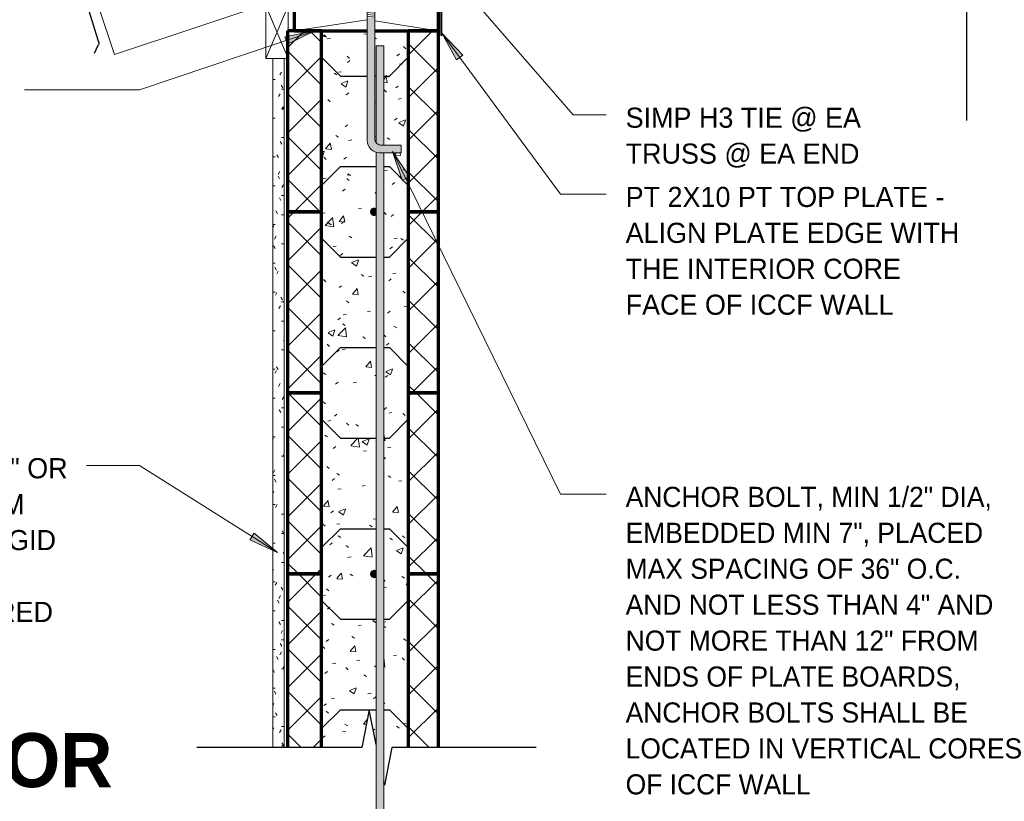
# Model space of a CAD drawing. Header units: inches. Extents: x 185 to 1318, y -45 to 298.
# Tile 17 of 23: x 941 to 1006, y 86 to 138. Entities that reach past the tile are written whole.
import ezdxf

# ---------------------------------------------------------------- set-up
doc = ezdxf.new("R2010")
doc.units = ezdxf.units.IN
doc.header["$MEASUREMENT"] = 0
for name, color, linetype, lineweight in [('A-ANNO-TEXT', 2, 'Continuous', 9), ('A-DETL', 5, 'Continuous', 9), ('A-DETL-GENF', 3, 'Continuous', 9), ('A-DETL-HLIN', 3, 'Continuous', 70), ('A-DETL-LLIN', 3, 'Continuous', 9), ('A-DETL-MLIN', 3, 'Continuous', 30)]:
    doc.layers.add(name, color=color, linetype=linetype, lineweight=lineweight)
pattern_1 = [(50, (921.586, 0), (4.59071, -0.40187), [0.48, -5.28]), (355, (921.586, 0), (-0.88784, 4.8137), [0.384, -4.224]), (100.451, (921.969, -0.033), (3.70197, 4.41272), [0.408, -4.487]), (46.184, (921.586, 1.28), (6.83066, -1.05904), [0.72, -7.92]), (96.636, (922.155, 1.192), (5.98166, 6.234), [0.612, -6.731]), (351.184, (921.586, 1.28), (5.98208, 6.23382), [0.576, -6.336]), (21, (922.226, 0.96), (3.82029, -2.5771), [0.48, -5.28]), (326, (922.226, 0.96), (1.5572, 4.64059), [0.384, -4.224]), (71.451, (922.545, 0.745), (5.37715, 2.0647), [0.408, -4.487]), (37.5, (921.586, 0), (0.077972, 2.130786), [0.211, -3.962, 0.211, -4.077, -4.24]), (37.5, (921.586, 0), (0.077972, 2.130786), [-8.461, 0.211, -4.029]), (7.5, (921.586, 0), (1.683907, 2.52439), [0.211, -2.234, 0.211, -3.866, -1.616]), (7.5, (921.586, 0), (1.683907, 2.52439), [-6.522, 0.211, -1.405]), (327.5, (920.159, 0), (3.416527, -0.144297), [0.211, -1.389, 0.211, -4.781, -6.624]), (327.5, (920.159, 0), (3.416527, -0.144297), [-6.592, 0.211, -6.413]), (317.5, (919.519, 0), (3.732463, 0.640715), [0.211, -1.869, 0.211, -3.104, -4.704]), (317.5, (919.519, 0), (3.732463, 0.640715), [-5.395, 0.211, -4.493])]
pattern_2 = [(45, (921.586, 0), (-1.414214, 1.414214), []), (135, (921.586, 0), (-1.414214, -1.414214), [])]

# ---------------------------------------------------------------- blocks, each defined once
blk = doc.blocks.new('Break Line1 - B_OF_SHINGLE1')
at = {"layer": 'A-DETL-GENF', "lineweight": 30}
for p, q in [((-1, 0), (-0.5, 2.5)), ((-0.5, 2.5), (-0.46, 2.3)), ((-10.566, 0), (-1, 0)), ((0.5, -2.5), (1, 0)), ((1, 0), (11.92, 0)), ((0.04, -0.2), (0.5, -2.5))]:
    blk.add_line(p, q, dxfattribs=at)
blk = doc.blocks.new('Reinf Bar Secti_OF_SHINGLE2')
at = {"layer": 'A-DETL-GENF'}
h = blk.add_hatch(color=256, dxfattribs=at)
edge = h.paths.add_edge_path(flags=0)
edge.add_spline(control_points=[(-0.25, 0), (-0.249, -0.018), (-0.246, -0.044), (-0.237, -0.078), (-0.224, -0.11), (-0.201, -0.147), (-0.169, -0.183), (-0.133, -0.209), (-0.099, -0.227), (-0.062, -0.239), (-0.023, -0.245), (0.015, -0.246), (0.066, -0.238), (0.103, -0.223), (0.125, -0.21)], knot_values=[0, 0, 0, 0, 0.053673, 0.079506, 0.105013, 0.157234, 0.209323, 0.248138, 0.287527, 0.325857, 0.364892, 0.403876, 0.441621, 0.519309, 0.519309, 0.519309, 0.519309], degree=3, periodic=0)
edge.add_line((0.125, -0.21), (0.125, 0.21))
edge.add_spline(control_points=[(0.125, 0.21), (0.11, 0.219), (0.079, 0.234), (0.028, 0.246), (-0.024, 0.246), (-0.07, 0.238), (-0.111, 0.221), (-0.144, 0.202), (-0.175, 0.177), (-0.201, 0.147), (-0.222, 0.114), (-0.237, 0.078), (-0.247, 0.04), (-0.25, 0.014), (-0.25, 0)], knot_values=[0, 0, 0, 0, 0.05252, 0.102919, 0.154517, 0.20621, 0.244917, 0.284327, 0.322816, 0.362175, 0.401606, 0.439929, 0.478868, 0.519457, 0.519457, 0.519457, 0.519457], degree=3, periodic=0)
for points in [[(0.128, 0.215), (0.028, 0.248), (-0.076, 0.238), (-0.166, 0.187), (-0.228, 0.102), (-0.25, 0)], [(-0.25, 0), (-0.228, -0.102), (-0.166, -0.187), (-0.076, -0.238), (0.028, -0.248), (0.128, -0.215)]]:
    blk.add_lwpolyline(points, dxfattribs=at)
blk = doc.blocks.new('Dimension Lumbe_OF_SHINGLE0')
at = {"layer": 'A-DETL-GENF'}
for p, q in [((1.5, 0), (0, -3.5)), ((0, 0), (1.5, -3.5)), ((0, -3.5), (0, 0)), ((0, 0), (1.5, 0)), ((1.5, 0), (1.5, -3.5)), ((1.5, -3.5), (0, -3.5))]:
    blk.add_line(p, q, dxfattribs=at)
blk = doc.blocks.new('Break Line4 - B_OF_SHINGLE0')
at = {"layer": 'A-DETL-GENF', "lineweight": 30}
for p, q in [((-1, 0), (-0.5, 2.5)), ((-0.5, 2.5), (0.5, -2.5)), ((-19.155, 0), (-1, 0)), ((0.5, -2.5), (1, 0)), ((1, 0), (18.377, 0))]:
    blk.add_line(p, q, dxfattribs=at)
blk = doc.blocks.new('Reinf Bar Eleva_OF_SHINGLE0')
at = {"layer": 'A-DETL-GENF'}
h = blk.add_hatch(color=256, dxfattribs=at)
edge = h.paths.add_edge_path(flags=0)
edge.add_line((0, 0), (0, -0.5))
edge.add_line((0, -0.5), (6.415, -0.5))
edge.add_spline(control_points=[(6.415, -0.5), (6.442, -0.48), (6.492, -0.434), (6.548, -0.349), (6.584, -0.254), (6.593, -0.186), (6.594, -0.152)], knot_values=[0, 0, 0, 0, 0.100687, 0.201537, 0.30266, 0.404161, 0.404161, 0.404161, 0.404161], degree=3, periodic=0)
edge.add_line((6.594, -0.152), (6.594, 0))
edge.add_line((6.594, 0), (0, 0))
h = blk.add_hatch(color=256, dxfattribs=at)
edge = h.paths.add_edge_path(flags=0)
edge.add_line((129, -0.5), (129, 0))
edge.add_line((129, 0), (7.094, 0))
edge.add_line((7.094, 0), (7.094, -0.277))
edge.add_spline(control_points=[(7.094, -0.277), (7.089, -0.314), (7.08, -0.389), (7.067, -0.463), (7.061, -0.5)], knot_values=[0, 0, 0, 0, 0.112898, 0.225386, 0.225386, 0.225386, 0.225386], degree=3, periodic=0)
edge.add_line((7.061, -0.5), (129, -0.5))
for p, q in [((6.594, 0), (0, 0)), ((0, 0), (0, -0.5)), ((0, -0.5), (6.415, -0.5)), ((7.061, -0.5), (129, -0.5)), ((129, 0), (7.094, 0))]:
    blk.add_line(p, q, dxfattribs=at)
blk = doc.blocks.new('Anchor Bolt8 - _OF_SHINGLE0')
at = {"layer": 'A-DETL-GENF'}
for p, q in [((-2, 7.25), (-0.562, 7.25)), ((-2, 7.25), (-2, 6.75)), ((-2, 6.75), (-0.688, 6.75)), ((-0.25, -2.5), (-0.25, 6.312)), ((0.25, -2.5), (0.25, 6.438)), ((-0.25, -1.75), (0.25, -1.805)), ((-0.25, -1.875), (0.25, -1.93)), ((-0.937, -2.5), (0.937, -2.5)), ((-0.937, -2.5), (-0.937, -2.625)), ((-0.25, -2), (0.25, -2.055)), ((-0.25, -2.125), (0.25, -2.18)), ((-0.25, -2.25), (0.25, -2.305)), ((-0.25, -2.375), (0.25, -2.432)), ((0.937, -2.5), (0.937, -2.625)), ((-0.937, -2.625), (0.937, -2.625)), ((-0.656, -2.625), (-0.656, -3.25)), ((-0.656, -3.25), (0.656, -3.25)), ((-0.312, -2.625), (-0.312, -3.25)), ((-0.25, -3.25), (-0.25, -4.125)), ((-0.125, -3.25), (0.25, -3.288)), ((0.25, -3.25), (0.25, -4.18)), ((0.313, -2.625), (0.313, -3.25)), ((0.656, -2.625), (0.656, -3.25)), ((-0.25, -3.375), (0.25, -3.43)), ((-0.25, -3.5), (0.25, -3.555)), ((-0.25, -3.625), (0.25, -3.68)), ((-0.25, -3.75), (0.25, -3.805)), ((-0.25, -3.875), (0.25, -3.929)), ((-0.25, -4), (0.25, -4.055)), ((-0.25, -4.125), (0.25, -4.18))]:
    blk.add_line(p, q, dxfattribs=at)
for centre, radius in [((-0.562, 6.438), 0.812), ((-0.688, 6.312), 0.438)]:
    blk.add_arc(centre, radius, 360, 90, dxfattribs=at)

msp = doc.modelspace()

# ---------------------------------------------------------------- hatches: boundary and pattern name
at = {"layer": 'A-ANNO-TEXT'}
for points in [[(958.29267432, 136.59890537), (958.46022964, 136.09966265), (960.27251445, 136.98563855)], [(969.65574509, 135.06593971), (970.0793415, 135.37880416), (968.67932256, 136.83113901)], [(966.07123339, 127.08726992), (966.54414364, 127.31894637), (965.42780984, 128.99916313)], [(956.24573686, 103.70601703), (955.96394968, 103.26114169), (957.79442512, 102.41338631)]]:
    msp.add_hatch(color=7, dxfattribs=at).paths.add_polyline_path(points, flags=0)
at = {"layer": 'A-DETL-GENF'}
h = msp.add_hatch(color=7, dxfattribs=at)
edge = h.paths.add_edge_path(flags=0)
edge.add_line((964.56262294, 128.90600197), (966.00012294, 128.90600197))
edge.add_line((966.00012294, 128.90600197), (966.00012294, 129.40600197))
edge.add_line((966.00012294, 129.40600197), (964.68762294, 129.40600197))
edge.add_arc((964.68762294, 129.84350197), 0.4375, 180, 270, ccw=False)
edge.add_line((964.25012294, 129.84350197), (964.25012294, 137.85466959))
edge.add_line((964.25012294, 137.85466959), (963.75012294, 137.85466959))
edge.add_line((963.75012294, 137.85466959), (963.75012294, 129.71850197))
edge.add_arc((964.56262294, 129.71850197), 0.8125, 180, 270)
h = msp.add_hatch(dxfattribs=at)
h.set_pattern_fill('FP6_17', style=0, pattern_type=2)
h.set_pattern_definition(pattern_2)
h.paths.add_polyline_path([(958.46468342, 136.99975197), (958.46468342, 124.99975197), (960.7221347, 124.99975197), (960.7221347, 136.99975197)], flags=0)
h = msp.add_hatch(dxfattribs=at)
h.set_pattern_fill('FP6_16', style=0, pattern_type=2)
h.set_pattern_definition(pattern_1)
edge = h.paths.add_edge_path(flags=0)
edge.add_line((960.7221347, 136.99975197), (960.7221347, 124.99975197))
edge.add_line((960.7221347, 124.99975197), (963.96468342, 124.99975197))
edge.add_spline(control_points=[(963.96468342, 124.99975197), (963.96527427, 125.01763311), (963.96846192, 125.0441626), (963.97798254, 125.07789783), (963.99078682, 125.11002953), (964.01354299, 125.14721525), (964.04594032, 125.18272153), (964.08119763, 125.20840729), (964.11572853, 125.22649608), (964.15275436, 125.23905993), (964.19121099, 125.24516538), (964.22994818, 125.24574507), (964.28104767, 125.23813215), (964.31728853, 125.22307991), (964.33968342, 125.21007723)], knot_values=[0, 0, 0, 0, 0.053672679, 0.0795064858, 0.1050131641, 0.1572343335, 0.2093225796, 0.2481380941, 0.2875274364, 0.3258568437, 0.3648922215, 0.403875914, 0.4416212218, 0.5193090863, 0.5193090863, 0.5193090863, 0.5193090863], degree=3, periodic=0)
edge.add_line((964.33968342, 125.21007723), (964.33968342, 128.93892665))
edge.add_spline(control_points=[(964.33968342, 128.93892665), (964.27274818, 128.95825835), (964.1429182, 129.01360876), (963.99034475, 129.13343244), (963.88005757, 129.26990867), (963.80637612, 129.40958471), (963.76054313, 129.56084563), (963.75043579, 129.66591462), (963.75012294, 129.71850197)], knot_values=[0, 0, 0, 0, 0.2090128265, 0.4181105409, 0.5753966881, 0.7322873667, 0.8889068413, 1.0466717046, 1.0466717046, 1.0466717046, 1.0466717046], degree=3, periodic=0)
edge.add_line((963.75012294, 129.71850197), (963.75012294, 136.99975197))
edge.add_line((963.75012294, 136.99975197), (960.7221347, 136.99975197))
h = msp.add_hatch(dxfattribs=at)
h.set_pattern_fill('FP6_16', style=0, pattern_type=2)
h.set_pattern_definition(pattern_1)
edge = h.paths.add_edge_path(flags=0)
edge.add_line((966.46468342, 124.99975197), (966.46468342, 136.99975197))
edge.add_line((966.46468342, 136.99975197), (964.25012294, 136.99975197))
edge.add_line((964.25012294, 136.99975197), (964.25012294, 129.84350197))
edge.add_spline(control_points=[(964.25012294, 129.84350197), (964.25113052, 129.81248988), (964.25912967, 129.75064063), (964.28967606, 129.66255111), (964.32143002, 129.60918681), (964.33968342, 129.5844216)], knot_values=[0, 0, 0, 0, 0.0930853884, 0.1856126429, 0.2779084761, 0.2779084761, 0.2779084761, 0.2779084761], degree=3, periodic=0)
edge.add_line((964.33968342, 129.5844216), (964.33968342, 135.99975197))
edge.add_line((964.33968342, 135.99975197), (964.83968342, 135.99975197))
edge.add_line((964.83968342, 135.99975197), (964.83968342, 129.40600197))
edge.add_line((964.83968342, 129.40600197), (966.00012294, 129.40600197))
edge.add_line((966.00012294, 129.40600197), (966.00012294, 128.90600197))
edge.add_line((966.00012294, 128.90600197), (964.83968342, 128.90600197))
edge.add_line((964.83968342, 128.90600197), (964.83968342, 124.99975197))
edge.add_line((964.83968342, 124.99975197), (966.46468342, 124.99975197))
h = msp.add_hatch(dxfattribs=at)
h.set_pattern_fill('FP6_17', style=0, pattern_type=2)
h.set_pattern_definition(pattern_2)
h.paths.add_polyline_path([(968.46468342, 136.99975197), (966.46468342, 136.99975197), (966.46468342, 124.99975197), (968.46468342, 124.99975197)], flags=0)
h = msp.add_hatch(dxfattribs=at)
h.set_pattern_fill('FP6_18', style=0, pattern_type=2)
h.set_pattern_definition([(0, (921.586, 0), (2.56, 0.64), [0.211, -1.709, 0.211, -1.709, -10.24]), (0, (921.586, 0), (2.56, 0.64), [-3.84, 0.211, -3.629, 0.211, -1.709, -4.48]), (0, (921.586, 0), (2.56, 0.64), [-9.6, 0.211, -1.069, 0.211, -2.989]), (120, (922.546, 0.32), (-1.8342563, 1.897025), [0.211, -1.709, 0.211, -1.709, -10.24]), (120, (922.546, 0.32), (-1.8342563, 1.897025), [-3.84, 0.211, -3.629, 0.211, -1.709, -4.48]), (120, (922.546, 0.32), (-1.8342563, 1.897025), [-9.6, 0.211, -1.069, 0.211, -2.989]), (240, (922.866, 1.6), (-0.7257437, -2.537025), [0.211, -1.709, 0.211, -1.709, -10.24]), (240, (922.866, 1.6), (-0.7257437, -2.537025), [-3.84, 0.211, -3.629, 0.211, -1.709, -4.48]), (240, (922.866, 1.6), (-0.7257437, -2.537025), [-9.6, 0.211, -1.069, 0.211, -2.989])])
h.paths.add_polyline_path([(958.24593342, 135.15299171), (957.49593342, 135.15299171), (957.49593342, 89.49975197), (958.24593342, 89.49975197)], flags=0)
h = msp.add_hatch(dxfattribs=at)
h.set_pattern_fill('FP6_17', style=0, pattern_type=2)
h.set_pattern_definition(pattern_2)
h.paths.add_polyline_path([(958.46468342, 124.99975197), (958.46468342, 112.99975197), (960.7221347, 112.99975197), (960.7221347, 124.99975197)], flags=0)
h = msp.add_hatch(dxfattribs=at)
h.set_pattern_fill('FP6_16', style=0, pattern_type=2)
h.set_pattern_definition(pattern_1)
edge = h.paths.add_edge_path(flags=0)
edge.add_line((960.7221347, 124.99975197), (960.7221347, 112.99975197))
edge.add_line((960.7221347, 112.99975197), (964.33968342, 112.99975197))
edge.add_line((964.33968342, 112.99975197), (964.33968342, 124.78942672))
edge.add_spline(control_points=[(964.33968342, 124.78942672), (964.32454366, 124.78063643), (964.29325053, 124.76598134), (964.24272365, 124.75408624), (964.19114092, 124.75361914), (964.14422921, 124.76224165), (964.10393583, 124.77851354), (964.07025351, 124.79818944), (964.03989614, 124.82309976), (964.01413762, 124.85271035), (963.99286822, 124.88562629), (963.97739644, 124.92151231), (963.96774007, 124.95974435), (963.96513024, 124.98622966), (963.96468342, 124.99975197)], knot_values=[0, 0, 0, 0, 0.0525198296, 0.1029187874, 0.1545173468, 0.2062095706, 0.244917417, 0.2843272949, 0.3228161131, 0.362174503, 0.4016062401, 0.4399289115, 0.4788678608, 0.5194569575, 0.5194569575, 0.5194569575, 0.5194569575], degree=3, periodic=0)
edge.add_line((963.96468342, 124.99975197), (960.7221347, 124.99975197))
h = msp.add_hatch(dxfattribs=at)
h.set_pattern_fill('FP6_16', style=0, pattern_type=2)
h.set_pattern_definition(pattern_1)
h.paths.add_polyline_path([(966.46468342, 112.99975197), (966.46468342, 124.99975197), (964.83968342, 124.99975197), (964.83968342, 112.99975197)], flags=0)
h = msp.add_hatch(dxfattribs=at)
h.set_pattern_fill('FP6_17', style=0, pattern_type=2)
h.set_pattern_definition(pattern_2)
h.paths.add_polyline_path([(968.46468342, 124.99975197), (966.46468342, 124.99975197), (966.46468342, 112.99975197), (968.46468342, 112.99975197)], flags=0)
h = msp.add_hatch(dxfattribs=at)
h.set_pattern_fill('FP6_17', style=0, pattern_type=2)
h.set_pattern_definition(pattern_2)
h.paths.add_polyline_path([(958.46468342, 112.99975197), (958.46468342, 100.99975197), (960.7221347, 100.99975197), (960.7221347, 112.99975197)], flags=0)
h = msp.add_hatch(dxfattribs=at)
h.set_pattern_fill('FP6_16', style=0, pattern_type=2)
h.set_pattern_definition(pattern_1)
edge = h.paths.add_edge_path(flags=0)
edge.add_line((960.7221347, 112.99975197), (960.7221347, 100.99975197))
edge.add_line((960.7221347, 100.99975197), (963.96468342, 100.99975197))
edge.add_spline(control_points=[(963.96468342, 100.99975197), (963.96527427, 101.01763311), (963.96846192, 101.0441626), (963.97798254, 101.07789783), (963.99078682, 101.11002953), (964.01354299, 101.14721525), (964.04594032, 101.18272153), (964.08119763, 101.20840729), (964.11572853, 101.22649608), (964.15275436, 101.23905993), (964.19121099, 101.24516538), (964.22994818, 101.24574507), (964.28104767, 101.23813215), (964.31728853, 101.22307991), (964.33968342, 101.21007723)], knot_values=[0, 0, 0, 0, 0.053672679, 0.0795064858, 0.1050131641, 0.1572343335, 0.2093225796, 0.2481380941, 0.2875274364, 0.3258568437, 0.3648922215, 0.403875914, 0.4416212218, 0.5193090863, 0.5193090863, 0.5193090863, 0.5193090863], degree=3, periodic=0)
edge.add_line((964.33968342, 101.21007723), (964.33968342, 112.99975197))
edge.add_line((964.33968342, 112.99975197), (960.7221347, 112.99975197))
h = msp.add_hatch(dxfattribs=at)
h.set_pattern_fill('FP6_16', style=0, pattern_type=2)
h.set_pattern_definition(pattern_1)
h.paths.add_polyline_path([(966.46468342, 100.99975197), (966.46468342, 112.99975197), (964.83968342, 112.99975197), (964.83968342, 100.99975197)], flags=0)
h = msp.add_hatch(dxfattribs=at)
h.set_pattern_fill('FP6_17', style=0, pattern_type=2)
h.set_pattern_definition(pattern_2)
h.paths.add_polyline_path([(968.46468342, 112.99975197), (966.46468342, 112.99975197), (966.46468342, 100.99975197), (968.46468342, 100.99975197)], flags=0)
h = msp.add_hatch(dxfattribs=at)
h.set_pattern_fill('FP6_17', style=0, pattern_type=2)
h.set_pattern_definition(pattern_2)
h.paths.add_polyline_path([(960.7221347, 100.99975197), (958.46468342, 100.99975197), (958.46468342, 89.49975197), (960.7221347, 89.49975197)], flags=0)
h = msp.add_hatch(dxfattribs=at)
h.set_pattern_fill('FP6_16', style=0, pattern_type=2)
h.set_pattern_definition(pattern_1)
edge = h.paths.add_edge_path(flags=0)
edge.add_line((960.7221347, 89.49975197), (963.37960653, 89.49975197))
edge.add_line((963.37960653, 89.49975197), (963.87960653, 91.99975197))
edge.add_line((963.87960653, 91.99975197), (964.33968342, 89.69936755))
edge.add_line((964.33968342, 89.69936755), (964.33968342, 100.78942672))
edge.add_spline(control_points=[(964.33968342, 100.78942672), (964.32454366, 100.78063643), (964.29325053, 100.76598134), (964.24272365, 100.75408624), (964.19114092, 100.75361914), (964.14422921, 100.76224165), (964.10393583, 100.77851354), (964.07025351, 100.79818944), (964.03989614, 100.82309976), (964.01413762, 100.85271035), (963.99286822, 100.88562629), (963.97739644, 100.92151231), (963.96774007, 100.95974435), (963.96513024, 100.98622966), (963.96468342, 100.99975197)], knot_values=[0, 0, 0, 0, 0.0525198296, 0.1029187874, 0.1545173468, 0.2062095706, 0.244917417, 0.2843272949, 0.3228161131, 0.362174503, 0.4016062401, 0.4399289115, 0.4788678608, 0.5194569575, 0.5194569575, 0.5194569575, 0.5194569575], degree=3, periodic=0)
edge.add_line((963.96468342, 100.99975197), (960.7221347, 100.99975197))
edge.add_line((960.7221347, 100.99975197), (960.7221347, 89.49975197))
h = msp.add_hatch(dxfattribs=at)
h.set_pattern_fill('FP6_16', style=0, pattern_type=2)
h.set_pattern_definition(pattern_1)
h.paths.add_polyline_path([(965.37960653, 89.49975197), (966.46468342, 89.49975197), (966.46468342, 100.99975197), (964.83968342, 100.99975197), (964.83968342, 88.99975197), (965.27960653, 88.99975197)], flags=0)
h = msp.add_hatch(dxfattribs=at)
h.set_pattern_fill('FP6_17', style=0, pattern_type=2)
h.set_pattern_definition(pattern_2)
h.paths.add_polyline_path([(968.46468342, 100.99975197), (966.46468342, 100.99975197), (966.46468342, 89.49975197), (968.46468342, 89.49975197)], flags=0)
h = msp.add_hatch(dxfattribs=at)
h.set_pattern_fill('FP6_16', style=0, pattern_type=2)
h.set_pattern_definition(pattern_1)
h.paths.add_polyline_path([(964.8638037, 87.07876615), (964.89540937, 87.07876615), (965.27960653, 88.99975197), (964.83968342, 88.99975197), (964.83968342, 87.19936755)], flags=0)

# ---------------------------------------------------------------- linework, layer by layer
at = {"layer": 'A-ANNO-TEXT', "color": 7}
for p, q in [((970.00546441, 139.93210354), (977.39066675, 131.42502986)), ((960.27251445, 136.98563855), (948.66664094, 133.0904872)), ((960.27251445, 136.98563855), (958.29267432, 136.59890537)), ((958.29267432, 136.59890537), (958.46022964, 136.09966265)), ((958.46022964, 136.09966265), (960.27251445, 136.98563855)), ((970.0793415, 135.37880416), (968.67932256, 136.83113901)), ((968.67932256, 136.83113901), (969.65574509, 135.06593971)), ((968.67932256, 136.83113901), (976.55012107, 126.17463294)), ((969.65574509, 135.06593971), (970.0793415, 135.37880416)), ((943.8859424, 133.0904872), (941.04468923, 133.0904872)), ((948.66664094, 133.0904872), (943.8859424, 133.0904872)), ((977.39066675, 131.42502986), (979.5867444, 131.42502986)), ((966.54414364, 127.31894637), (965.42780984, 128.99916313)), ((965.42780984, 128.99916313), (966.07123339, 127.08726992)), ((965.42780984, 128.99916313), (976.55012107, 106.2957118)), ((966.07123339, 127.08726992), (966.54414364, 127.31894637)), ((976.55012107, 126.17463294), (979.5867444, 126.17463294)), ((947.0350707, 108.19498912), (945.13968923, 108.19498912)), ((948.66664094, 108.19498912), (947.0350707, 108.19498912)), ((957.79442512, 102.41338631), (948.66664094, 108.19498912)), ((976.55012107, 106.2957118), (979.5867444, 106.2957118)), ((956.24573686, 103.70601703), (955.96394968, 103.26114169)), ((955.96394968, 103.26114169), (957.79442512, 102.41338631)), ((957.79442512, 102.41338631), (956.24573686, 103.70601703))]:
    msp.add_line(p, q, dxfattribs=at)
at = {"layer": 'A-DETL', "lineweight": 30}
for p, q in [((945.04200877, 139.21091089), (945.9921342, 136.10289518)), ((945.92824916, 136.06187363), (945.64996263, 135.48325932))]:
    msp.add_line(p, q, dxfattribs=at)
at = {"layer": 'A-DETL'}
for p, q in [((957.49593342, 135.15299171), (957.49593342, 89.49975197)), ((958.24593342, 89.49975197), (958.24593342, 135.15299171))]:
    msp.add_line(p, q, dxfattribs=at)
at = {"layer": 'A-DETL-HLIN'}
for p, q in [((958.90218342, 138.49975197), (958.90218342, 136.99975197)), ((968.46468342, 136.99975197), (968.46468342, 138.49975197)), ((958.46468342, 136.99975197), (958.46468342, 124.99975197)), ((960.7221347, 136.99975197), (958.46468342, 136.99975197)), ((958.46468342, 136.99975197), (958.46468342, 124.99975197)), ((958.90218342, 136.99975197), (958.46468342, 136.99975197)), ((958.90218342, 136.99975197), (963.75012294, 136.99975197)), ((960.7221347, 124.99975197), (960.7221347, 136.99975197)), ((960.7221347, 124.99975197), (960.7221347, 136.99975197)), ((964.25012294, 136.99975197), (968.46468342, 136.99975197)), ((968.46468342, 136.99975197), (966.46468342, 136.99975197)), ((966.46468342, 136.99975197), (966.46468342, 124.99975197)), ((966.46468342, 136.99975197), (966.46468342, 124.99975197)), ((968.46468342, 124.99975197), (968.46468342, 136.99975197)), ((968.46468342, 124.99975197), (968.46468342, 136.99975197)), ((958.46468342, 124.99975197), (960.7221347, 124.99975197)), ((958.46468342, 124.99975197), (958.46468342, 112.99975197)), ((960.7221347, 124.99975197), (958.46468342, 124.99975197)), ((958.46468342, 124.99975197), (958.46468342, 112.99975197)), ((960.7221347, 124.99975197), (958.46468342, 124.99975197)), ((960.7221347, 112.99975197), (960.7221347, 124.99975197)), ((960.7221347, 112.99975197), (960.7221347, 124.99975197)), ((966.46468342, 124.99975197), (968.46468342, 124.99975197)), ((968.46468342, 124.99975197), (966.46468342, 124.99975197)), ((966.46468342, 124.99975197), (966.46468342, 112.99975197)), ((968.46468342, 124.99975197), (966.46468342, 124.99975197)), ((966.46468342, 124.99975197), (966.46468342, 112.99975197)), ((968.46468342, 112.99975197), (968.46468342, 124.99975197)), ((968.46468342, 112.99975197), (968.46468342, 124.99975197)), ((958.46468342, 112.99975197), (960.7221347, 112.99975197)), ((958.46468342, 112.99975197), (958.46468342, 100.99975197)), ((960.7221347, 112.99975197), (958.46468342, 112.99975197)), ((958.46468342, 112.99975197), (958.46468342, 100.99975197)), ((960.7221347, 112.99975197), (958.46468342, 112.99975197)), ((960.7221347, 100.99975197), (960.7221347, 112.99975197)), ((960.7221347, 100.99975197), (960.7221347, 112.99975197)), ((966.46468342, 112.99975197), (968.46468342, 112.99975197)), ((968.46468342, 112.99975197), (966.46468342, 112.99975197)), ((966.46468342, 112.99975197), (966.46468342, 100.99975197)), ((968.46468342, 112.99975197), (966.46468342, 112.99975197)), ((966.46468342, 112.99975197), (966.46468342, 100.99975197)), ((968.46468342, 100.99975197), (968.46468342, 112.99975197)), ((968.46468342, 100.99975197), (968.46468342, 112.99975197)), ((958.46468342, 100.99975197), (960.7221347, 100.99975197)), ((958.46468342, 100.99975197), (958.46468342, 89.49975197)), ((960.7221347, 100.99975197), (958.46468342, 100.99975197)), ((960.7221347, 89.49975197), (960.7221347, 100.99975197)), ((966.46468342, 100.99975197), (968.46468342, 100.99975197)), ((968.46468342, 100.99975197), (966.46468342, 100.99975197)), ((966.46468342, 100.99975197), (966.46468342, 89.49975197)), ((968.46468342, 89.49975197), (968.46468342, 100.99975197))]:
    msp.add_line(p, q, dxfattribs=at)
at = {"layer": 'A-DETL-LLIN'}
for p, q in [((1003.45449325, 154.23955666), (947.00378401, 135.42265358)), ((968.63180309, 139.86306498), (968.63180309, 136.68725197)), ((947.00378401, 135.42265358), (945.89698683, 138.74304513)), ((963.75012294, 137.72930464), (958.90218342, 136.99975197)), ((964.25012294, 137.65534047), (968.40218342, 136.99975197)), ((968.68411293, 136.68725197), (968.68411293, 138.24975197)), ((968.68411293, 138.18725197), (968.68411293, 136.68725197)), ((958.45449325, 128.93725197), (958.45449325, 136.93725197)), ((968.45449325, 128.93725197), (968.45449325, 136.93725197)), ((968.63180309, 136.68725197), (968.68411293, 136.68725197))]:
    msp.add_line(p, q, dxfattribs=at)
at = {"layer": 'A-DETL-MLIN'}
for p, q in [((960.7221347, 135.24975197), (960.7221347, 136.99975197)), ((966.46468342, 135.24975197), (966.46468342, 136.99975197)), ((960.7221347, 135.24975197), (961.9721347, 133.99975197)), ((966.46468342, 135.24975197), (965.21468342, 133.99975197)), ((961.9721347, 133.99975197), (963.75012294, 133.99975197)), ((964.25012294, 133.99975197), (964.33968342, 133.99975197)), ((964.83968342, 133.99975197), (965.21468342, 133.99975197)), ((960.7221347, 126.74975197), (961.9721347, 127.99975197)), ((961.9721347, 127.99975197), (964.33968342, 127.99975197)), ((964.83968342, 127.99975197), (965.21468342, 127.99975197)), ((966.46468342, 126.74975197), (965.21468342, 127.99975197)), ((960.7221347, 126.74975197), (960.7221347, 124.99975197)), ((966.46468342, 126.74975197), (966.46468342, 124.99975197)), ((960.7221347, 123.24975197), (960.7221347, 124.99975197)), ((966.46468342, 123.24975197), (966.46468342, 124.99975197)), ((960.7221347, 123.24975197), (961.9721347, 121.99975197)), ((966.46468342, 123.24975197), (965.21468342, 121.99975197)), ((961.9721347, 121.99975197), (964.33968342, 121.99975197)), ((964.83968342, 121.99975197), (965.21468342, 121.99975197)), ((960.7221347, 114.74975197), (961.9721347, 115.99975197)), ((961.9721347, 115.99975197), (964.33968342, 115.99975197)), ((964.83968342, 115.99975197), (965.21468342, 115.99975197)), ((966.46468342, 114.74975197), (965.21468342, 115.99975197)), ((960.7221347, 114.74975197), (960.7221347, 112.99975197)), ((966.46468342, 114.74975197), (966.46468342, 112.99975197)), ((960.7221347, 111.24975197), (960.7221347, 112.99975197)), ((966.46468342, 111.24975197), (966.46468342, 112.99975197)), ((960.7221347, 111.24975197), (961.9721347, 109.99975197)), ((966.46468342, 111.24975197), (965.21468342, 109.99975197)), ((961.9721347, 109.99975197), (964.33968342, 109.99975197)), ((964.83968342, 109.99975197), (965.21468342, 109.99975197)), ((960.7221347, 102.74975197), (961.9721347, 103.99975197)), ((961.9721347, 103.99975197), (964.33968342, 103.99975197)), ((964.83968342, 103.99975197), (965.21468342, 103.99975197)), ((966.46468342, 102.74975197), (965.21468342, 103.99975197)), ((960.7221347, 102.74975197), (960.7221347, 100.99975197)), ((966.46468342, 102.74975197), (966.46468342, 100.99975197)), ((960.7221347, 99.24975197), (960.7221347, 100.99975197)), ((966.46468342, 99.24975197), (966.46468342, 100.99975197)), ((960.7221347, 99.24975197), (961.9721347, 97.99975197)), ((966.46468342, 99.24975197), (965.21468342, 97.99975197)), ((961.9721347, 97.99975197), (964.33968342, 97.99975197)), ((964.83968342, 97.99975197), (965.21468342, 97.99975197)), ((960.7221347, 90.74975197), (961.9721347, 91.99975197)), ((961.9721347, 91.99975197), (964.33968342, 91.99975197)), ((964.83968342, 91.99975197), (965.21468342, 91.99975197)), ((966.46468342, 90.74975197), (965.21468342, 91.99975197)), ((960.7221347, 90.74975197), (960.7221347, 89.49975197)), ((966.46468342, 90.74975197), (966.46468342, 89.49975197))]:
    msp.add_line(p, q, dxfattribs=at)

# ---------------------------------------------------------------- block references
at = {"layer": 'A-DETL-GENF'}
for name, p, rotation in [('Break Line4 - B_OF_SHINGLE0', (1003.45449325, 149.43725197), 269.9999999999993), ('Anchor Bolt8 - _OF_SHINGLE0', (964.00012294, 136.15600197), 180), ('Dimension Lumbe_OF_SHINGLE0', (958.51699325, 135.15299171), 180), ('Reinf Bar Eleva_OF_SHINGLE0', (964.83968342, 135.99975197), 269.9999999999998), ('Break Line1 - B_OF_SHINGLE1', (964.37960653, 89.49975197), 180)]:
    msp.add_blockref(name, p, dxfattribs=dict(at, rotation=rotation))
for p in [(964.21468342, 124.99975197), (964.21468342, 100.99975197)]:
    msp.add_blockref('Reinf Bar Secti_OF_SHINGLE2', p, dxfattribs=at)

# ---------------------------------------------------------------- texts
at = {"layer": 'A-ANNO-TEXT', "color": 7}
for s, insert, char_height, width, attachment_point, line_spacing_factor in [('\\fStylus BT|b0|i0|c0|p34|;SIMP H3 TIE @ EA\\PTRUSS @ EA END', (980.8667444, 131.9043801), 1.3341121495, 19.584, 1, 1.070803), ('\\fStylus BT|b0|i0|c0|p34|;PT 2X10 PT TOP PLATE -\\PALIGN PLATE EDGE WITH\\PTHE INTERIOR CORE\\PFACE OF ICCF WALL', (980.8667444, 126.65398318), 1.3341121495, 25.974, 1, 1.070803), ('\\fStylus BT|b0|i0|c0|p34|;"WESTERN 1 - KOTE" OR\\PEQ STUCCO SYSTEM\\P(UES-ER 382), NO RIGID\\PFOAM, LATH OR\\PSHEATHING REQUIRED', (922.60468923, 108.67433936), 1.3341121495, 25.974, 1, 1.070803), ('\\fStylus BT|b0|i0|c0|p34|;ANCHOR BOLT, MIN 1/2" DIA,\\PEMBEDDED MIN 7", PLACED\\PMAX SPACING OF 36" O.C.\\PAND NOT LESS THAN 4" AND\\PNOT MORE THAN 12" FROM\\PENDS OF PLATE BOARDS,\\PANCHOR BOLTS SHALL BE\\PLOCATED IN VERTICAL CORES\\POF ICCF WALL', (980.8667444, 106.77506204), 1.3341121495, 31.59, 1, 1.070803), ('\\fStylus BT|b1|i0|c0|p34|;EXTERIOR\\PSIDE', (934.62622081, 90.45246693), 3.5825545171, 27.216, 2, 1.063354)]:
    msp.add_mtext(s, dxfattribs=dict(at, insert=insert, char_height=char_height, width=width, attachment_point=attachment_point, line_spacing_factor=line_spacing_factor))

doc.saveas('drawing.dxf')
